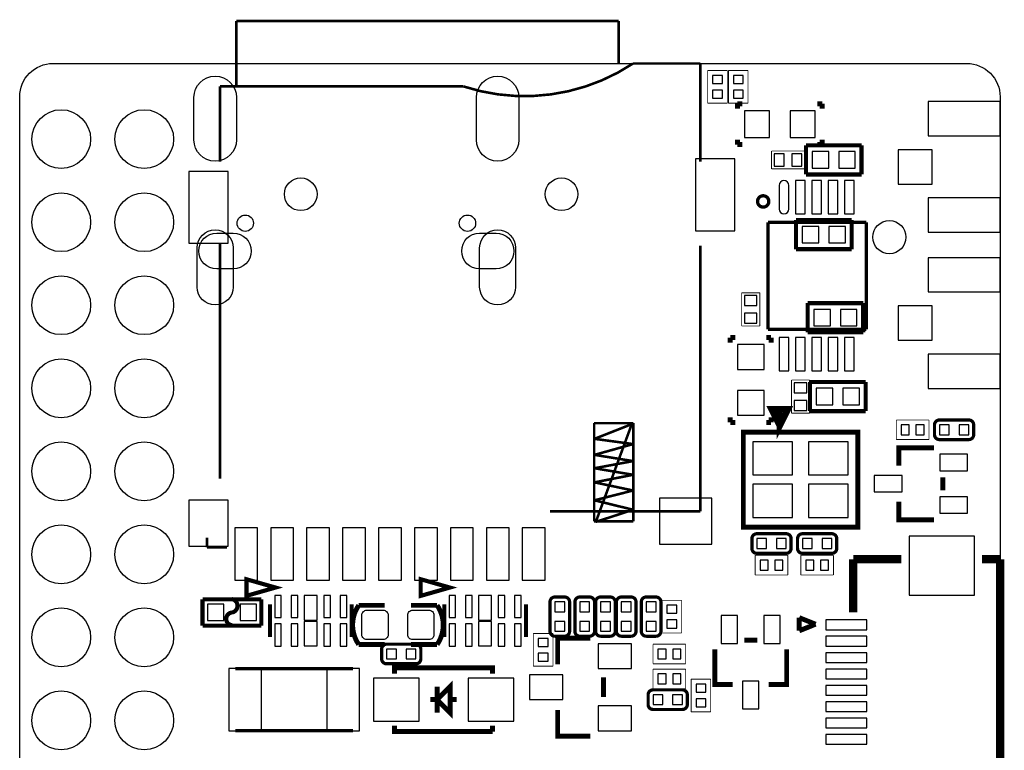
# Model space of a CAD drawing. Extents: x 269.9 to 300, y 285.8 to 329.8.
# Tile 2 of 2: x 269.9 to 300, y 307.4 to 329.8. Entities that reach past the tile are written whole.
import ezdxf

# ---------------------------------------------------------------- set-up
doc = ezdxf.new("R2010")
doc.units = 0
for name, color, linetype in [('BG_OUTLINE', 5, 'CONTINUOUS'), ('PG_SILKSCREEN_BOTTOM', 171, 'CONTINUOUS'), ('PIN_BOTTOM', 150, 'CONTINUOUS')]:
    doc.layers.add(name, color=color, linetype=linetype)

msp = doc.modelspace()

# ---------------------------------------------------------------- linework, layer by layer
at = {"layer": 'BG_OUTLINE'}
msp.add_lwpolyline([(299.858938, 327.433686), (299.858938, 289.465766, -0.414214), (298.842938, 288.449766), (270.874998, 288.449766, -0.414214), (269.858998, 289.465766), (269.858998, 327.433686, -0.414214), (270.874998, 328.449686), (298.842938, 328.449686, -0.414214)], format="xyb", close=True, dxfattribs=at)
at = {"layer": 'PG_SILKSCREEN_BOTTOM'}
for points, const_width in [([(288.18586, 329.750166), (276.48662, 329.750166)], 0.07874), ([(276.48662, 329.750166), (276.48662, 327.789286)], 0.07874), ([(288.18586, 328.459846), (288.18586, 329.750166)], 0.07874), ([(290.68776, 325.449946), (290.68776, 328.449686)], 0.07874), ([(290.91128, 328.23658), (290.91128, 327.23582)], 0.0254), ([(291.51072, 328.23658), (290.91128, 328.23658)], 0.0254), ([(291.51072, 327.23582), (291.51072, 328.23658)], 0.0254), ([(291.54628, 328.23658), (291.54628, 327.23582)], 0.0254), ([(292.14572, 328.23658), (291.54628, 328.23658)], 0.0254), ([(292.14572, 327.23582), (292.14572, 328.23658)], 0.0254), ([(283.43606, 327.748646), (275.98624, 327.748646)], 0.07874), ([(275.98624, 327.748646), (275.98624, 325.449946)], 0.07874), ([(290.91128, 327.23582), (291.51072, 327.23582)], 0.0254), ([(291.54628, 327.23582), (292.14572, 327.23582)], 0.0254), ([(291.81806, 327.21804), (291.81806, 327.06564)], 0.1524), ([(291.97046, 327.21804), (291.81806, 327.21804)], 0.1524), ([(294.26154, 327.21804), (294.41394, 327.21804)], 0.1524), ([(294.41394, 327.21804), (294.41394, 327.06564)], 0.1524), ([(291.81806, 325.96836), (291.81806, 326.12076)], 0.1524), ([(291.97046, 325.96836), (291.81806, 325.96836)], 0.1524), ([(293.9161, 325.9455), (295.6179, 325.9455)], 0.127), ([(293.9161, 325.0565), (293.9161, 325.9455)], 0.127), ([(294.26154, 325.96836), (294.41394, 325.96836)], 0.1524), ([(294.41394, 325.96836), (294.41394, 326.12076)], 0.1524), ([(295.6179, 325.9455), (295.6179, 325.0565)], 0.127), ([(293.878, 325.77532), (292.86454, 325.77532)], 0.0254), ([(292.86454, 325.77532), (292.86454, 325.22668)], 0.0254), ([(293.878, 325.22668), (293.878, 325.77532)], 0.0254), ([(292.86454, 325.22668), (293.878, 325.22668)], 0.0254), ([(295.6179, 325.0565), (293.9161, 325.0565)], 0.127), ([(292.75786, 323.596), (295.76014, 323.596)], 0.1016), ([(292.75786, 320.31686), (292.75786, 323.596)], 0.1016), ([(293.6113, 323.6595), (295.3131, 323.6595)], 0.127), ([(293.6113, 322.7705), (293.6113, 323.6595)], 0.127), ([(295.3131, 323.6595), (295.3131, 322.7705)], 0.127), ([(295.76014, 323.596), (295.76014, 320.31686)], 0.1016), ([(275.98624, 322.948046), (275.98624, 315.749686)], 0.07874), ([(290.68776, 322.879466), (290.68776, 314.748926)], 0.07874), ([(295.3131, 322.7705), (293.6113, 322.7705)], 0.127), ([(291.9476, 321.437), (291.9476, 320.421)], 0.0254), ([(292.5064, 321.437), (291.9476, 321.437)], 0.0254), ([(292.5064, 320.421), (292.5064, 321.437)], 0.0254), ([(293.9669, 321.1195), (295.6687, 321.1195)], 0.127), ([(293.9669, 320.2305), (293.9669, 321.1195)], 0.127), ([(295.6687, 321.1195), (295.6687, 320.2305)], 0.127), ([(291.9476, 320.421), (292.5064, 320.421)], 0.0254), ([(295.76014, 320.31686), (292.75786, 320.31686)], 0.1016), ([(295.6687, 320.2305), (293.9669, 320.2305)], 0.127), ([(291.60216, 320.06794), (291.75456, 320.06794)], 0.1524), ([(291.60216, 319.91554), (291.60216, 320.06794)], 0.1524), ([(292.85184, 320.06794), (292.69944, 320.06794)], 0.1524), ([(292.85184, 319.91554), (292.85184, 320.06794)], 0.1524), ([(293.47668, 318.76746), (293.47668, 317.754)], 0.0254), ([(294.02532, 318.76746), (293.47668, 318.76746)], 0.0254), ([(294.0431, 318.7065), (295.7449, 318.7065)], 0.127), ([(294.0431, 317.8175), (294.0431, 318.7065)], 0.127), ([(294.02532, 317.754), (294.02532, 318.76746)], 0.0254), ([(295.7449, 318.7065), (295.7449, 317.8175)], 0.127), ([(293.11727, 317.37681), (292.86581, 317.87719), (293.36619, 317.87719), (293.11727, 317.37681), (293.11727, 317.77559)], 0.20066), ([(295.7449, 317.8175), (294.0431, 317.8175)], 0.127), ([(291.60216, 317.62446), (291.60216, 317.47206)], 0.1524), ([(291.60216, 317.47206), (291.75456, 317.47206)], 0.1524), ([(292.85184, 317.47206), (292.69944, 317.47206)], 0.1524), ([(292.85184, 317.62446), (292.85184, 317.47206)], 0.1524), ([(293.47668, 317.754), (294.02532, 317.754)], 0.0254), ([(297.68038, 317.54572), (296.67962, 317.54572)], 0.0254), ([(296.67962, 317.54572), (296.67962, 316.94628)], 0.0254), ([(297.68038, 316.94628), (297.68038, 317.54572)], 0.0254), ([(288.63798, 317.448946), (287.43656, 317.448946)], 0.07874), ([(287.43656, 317.448946), (287.43656, 314.449206)], 0.07874), ([(287.44672, 316.968886), (288.58718, 317.418466)], 0.07874), ([(288.58718, 317.418466), (287.48736, 314.428886)], 0.07874), ([(288.63798, 314.449206), (288.63798, 317.448946)], 0.07874), ([(294.10152, 314.27166), (295.50106, 314.27166), (295.50106, 317.17234), (292.00094, 317.17234), (292.00094, 314.27166), (294.10152, 314.27166)], 0.1524), ([(288.62782, 316.808866), (287.44672, 316.968886)], 0.07874), ([(296.67962, 316.94628), (297.68038, 316.94628)], 0.0254), ([(287.44672, 316.478666), (288.62782, 316.808866)], 0.07874), ([(297.83532, 316.69482), (296.75836, 316.69482), (296.75836, 316.14364)], 0.1524), ([(288.62782, 316.288166), (287.44672, 316.478666)], 0.07874), ([(287.44672, 316.069726), (288.62782, 316.288166)], 0.07874), ([(288.62782, 315.869066), (287.44672, 316.069726)], 0.07874), ([(287.44672, 315.637926), (288.62782, 315.869066)], 0.07874), ([(298.10964, 315.39434), (298.10964, 315.79566)], 0.1524), ([(288.62782, 315.389006), (287.44672, 315.637926)], 0.07874), ([(287.44672, 315.089286), (288.62782, 315.389006)], 0.07874), ([(288.62782, 314.799726), (287.44672, 315.089286)], 0.07874), ([(287.48736, 314.428886), (288.62782, 314.799726)], 0.07874), ([(297.83532, 314.49518), (296.75836, 314.49518), (296.75836, 315.04636)], 0.1524), ([(290.68776, 314.748926), (286.08782, 314.748926)], 0.07874), ([(287.43656, 314.449206), (288.63798, 314.449206)], 0.07874), ([(275.58746, 313.948826), (275.58746, 313.649106)], 0.07874), ([(275.58746, 313.649106), (276.19706, 313.649106)], 0.07874), ([(293.36238, 313.40552), (292.36162, 313.40552)], 0.0254), ([(292.36162, 313.40552), (292.36162, 312.80608)], 0.0254), ([(293.36238, 312.80608), (293.36238, 313.40552)], 0.0254), ([(294.75938, 313.405266), (293.75862, 313.405266)], 0.0254), ([(293.75862, 313.405266), (293.75862, 312.806334)], 0.0254), ([(294.75938, 312.806334), (294.75938, 313.405266)], 0.0254), ([(295.365678, 313.285124), (295.365678, 311.659524)], 0.254), ([(296.838878, 313.285124), (295.370758, 313.285124)], 0.254), ([(299.858938, 313.285124), (299.300138, 313.285124)], 0.254), ([(299.858938, 313.285124), (299.858938, 302.286924)], 0.254), ([(277.6855, 312.42), (276.7965, 312.166), (276.7965, 312.674), (277.6855, 312.42)], 0.127), ([(283.0195, 312.42), (282.1305, 312.166), (282.1305, 312.674), (283.0195, 312.42)], 0.127), ([(292.36162, 312.80608), (293.36238, 312.80608)], 0.0254), ([(293.75862, 312.806334), (294.75938, 312.806334)], 0.0254), ([(275.45284, 312.05932), (277.25116, 312.05932)], 0.127), ([(275.45284, 311.25668), (275.45284, 312.05932)], 0.127), ([(277.25116, 312.05932), (277.25116, 311.25668)], 0.127), ([(277.51532, 310.90362), (277.51532, 311.90438)], 0.127), ([(280.01468, 310.90362), (280.01468, 311.90438)], 0.127), ([(280.23312, 311.87644), (281.03068, 311.87644)], 0.14986), ([(282.63088, 311.87644), (281.83332, 311.87644)], 0.14986), ([(282.84932, 310.90362), (282.84932, 311.90438)], 0.127), ([(285.34868, 310.90362), (285.34868, 311.90438)], 0.127), ([(290.11372, 312.03138), (289.51428, 312.03138)], 0.0254), ([(289.51428, 312.03138), (289.51428, 311.03062)], 0.0254), ([(290.11372, 311.03062), (290.11372, 312.03138)], 0.0254), ([(293.712138, 311.098184), (293.712138, 311.499504)], 0.14986), ([(294.212518, 311.298844), (293.712138, 311.499504)], 0.14986), ([(277.25116, 311.25668), (275.45284, 311.25668)], 0.127), ([(293.712138, 311.098184), (294.212518, 311.298844)], 0.14986), ([(286.17672, 311.01538), (285.57728, 311.01538)], 0.0254), ([(285.57728, 311.01538), (285.57728, 310.01462)], 0.0254), ([(286.17672, 310.01462), (286.17672, 311.01538)], 0.0254), ([(286.319976, 310.072024), (286.319976, 310.872124), (287.319974, 310.872124)], 0.150114), ([(289.51428, 311.03062), (290.11372, 311.03062)], 0.0254), ([(290.23818, 310.68772), (289.23742, 310.68772)], 0.0254), ([(289.23742, 310.68772), (289.23742, 310.08828)], 0.0254), ([(290.23818, 310.08828), (290.23818, 310.68772)], 0.0254), ([(291.12718, 310.53532), (291.12718, 309.45836), (291.67836, 309.45836)], 0.1524), ([(292.42766, 310.80964), (292.02634, 310.80964)], 0.1524), ([(293.32682, 310.53532), (293.32682, 309.45836), (292.77564, 309.45836)], 0.1524), ([(281.32786, 309.7911), (281.32786, 309.96636), (284.33014, 309.96636), (284.33014, 309.7911)], 0.1524), ([(285.57728, 310.01462), (286.17672, 310.01462)], 0.0254), ([(289.23742, 310.08828), (290.23818, 310.08828)], 0.0254), ([(280.05786, 309.94096), (276.45614, 309.94096)], 0.09906), ([(287.720024, 309.671974), (287.720024, 309.072026)], 0.150114), ([(290.23818, 309.92572), (289.23742, 309.92572)], 0.0254), ([(289.23742, 309.92572), (289.23742, 309.32628)], 0.0254), ([(290.23818, 309.32628), (290.23818, 309.92572)], 0.0254), ([(282.62834, 308.991), (283.02966, 309.39232), (283.02966, 308.58968), (282.62834, 308.991)], 0.1524), ([(282.62834, 309.39232), (282.62834, 308.58968)], 0.1524), ([(290.40328, 309.61838), (290.40328, 308.61762)], 0.0254), ([(291.00272, 309.61838), (290.40328, 309.61838)], 0.0254), ([(291.00272, 308.61762), (291.00272, 309.61838)], 0.0254), ([(289.23742, 309.32628), (290.23818, 309.32628)], 0.0254), ([(282.62834, 308.991), (282.42768, 308.991)], 0.1524), ([(283.23032, 308.991), (283.02966, 308.991)], 0.1524), ([(287.319974, 307.871876), (286.319976, 307.871876), (286.319976, 308.671976)], 0.150114), ([(290.40328, 308.61762), (291.00272, 308.61762)], 0.0254), ([(284.33014, 308.01564), (281.32786, 308.01564), (281.32786, 308.1909)], 0.1524), ([(284.33014, 308.1909), (284.33014, 308.01564)], 0.1524), ([(280.05786, 308.04104), (276.45614, 308.04104)], 0.09906)]:
    msp.add_lwpolyline(points, dxfattribs=dict(at, const_width=const_width))
for points, const_width in [([(290.68776, 328.449686), (288.62782, 328.449686, -0.228924), (283.43606, 327.748646)], 0.07874), ([(292.780466, 324.231, 1), (292.435534, 324.231, 1), (292.780466, 324.231)], 0.1016), ([(298.00042, 317.54572), (298.89958, 317.54572, -0.414761), (299.04944, 317.39586), (299.04944, 317.09614, -0.414761), (298.89958, 316.94628), (298.00042, 316.94628, -0.414761), (297.85056, 317.09614), (297.85056, 317.39586, -0.414761), (298.00042, 317.54572)], 0.09906), ([(293.31158, 313.46648), (292.41242, 313.46648, -0.414663), (292.26256, 313.61634), (292.26256, 313.91606, -0.414775), (292.41242, 314.06592), (293.31158, 314.06592, -0.414859), (293.46144, 313.91606), (293.46144, 313.61634, -0.414721), (293.31158, 313.46648)], 0.09906), ([(294.70858, 313.46648), (293.80942, 313.46648, -0.414694), (293.65956, 313.61634), (293.65956, 313.91606, -0.414806), (293.80942, 314.06592), (294.70858, 314.06592, -0.414828), (294.85844, 313.91606), (294.85844, 313.61634, -0.414716), (294.70858, 313.46648)], 0.09906), ([(276.352, 311.65546, 0.826801), (276.352, 312.06948)], 0.127), ([(286.68472, 311.98058), (286.68472, 311.08142, -0.414761), (286.53486, 310.93156), (286.23514, 310.93156, -0.414761), (286.08528, 311.08142), (286.08528, 311.98058, -0.414761), (286.23514, 312.13044), (286.53486, 312.13044, -0.414761), (286.68472, 311.98058)], 0.09906), ([(287.44672, 311.98058), (287.44672, 311.08142, -0.414761), (287.29686, 310.93156), (286.99714, 310.93156, -0.414761), (286.84728, 311.08142), (286.84728, 311.98058, -0.414761), (286.99714, 312.13044), (287.29686, 312.13044, -0.414761), (287.44672, 311.98058)], 0.09906), ([(288.08172, 311.98058), (288.08172, 311.08142, -0.41469), (287.93186, 310.93156), (287.63214, 310.93156, -0.414827), (287.48228, 311.08142), (287.48228, 311.98058, -0.41478), (287.63214, 312.13044), (287.93186, 312.13044, -0.414695), (288.08172, 311.98058)], 0.09906), ([(288.71672, 311.98058), (288.71672, 311.08142, -0.414761), (288.56686, 310.93156), (288.26714, 310.93156, -0.414761), (288.11728, 311.08142), (288.11728, 311.98058, -0.414761), (288.26714, 312.13044), (288.56686, 312.13044, -0.414761), (288.71672, 311.98058)], 0.09906), ([(289.47872, 311.98058), (289.47872, 311.08142, -0.414761), (289.32886, 310.93156), (289.02914, 310.93156, -0.414761), (288.87928, 311.08142), (288.87928, 311.98058, -0.414761), (289.02914, 312.13044), (289.32886, 312.13044, -0.414761), (289.47872, 311.98058)], 0.09906), ([(281.03068, 310.67756), (280.23312, 310.67756, -0.312066), (280.23312, 311.87644)], 0.14986), ([(281.83332, 310.67756), (282.63088, 310.67756, 0.31207), (282.63088, 311.87644)], 0.14986), ([(276.36216, 311.26684, -0.923173), (276.352, 311.65546)], 0.127), ([(281.98318, 310.08828), (281.08402, 310.08828, -0.414761), (280.93416, 310.23814), (280.93416, 310.53786, -0.414761), (281.08402, 310.68772), (281.98318, 310.68772, -0.414761), (282.13304, 310.53786), (282.13304, 310.23814, -0.414761), (281.98318, 310.08828)], 0.09906), ([(290.13658, 308.69128), (289.23742, 308.69128, -0.414761), (289.08756, 308.84114), (289.08756, 309.14086, -0.414761), (289.23742, 309.29072), (290.13658, 309.29072, -0.414761), (290.28644, 309.14086), (290.28644, 308.84114, -0.414761), (290.13658, 308.69128)], 0.09906)]:
    msp.add_lwpolyline(points, format="xyb", dxfattribs=dict(at, const_width=const_width))
at = {"layer": 'PIN_BOTTOM'}
for points in [[(291.36086, 328.08672), (291.06114, 328.08672), (291.06114, 327.8378), (291.36086, 327.8378)], [(291.99586, 328.08672), (291.69614, 328.08672), (291.69614, 327.8378), (291.99586, 327.8378)], [(291.36086, 327.6346), (291.06114, 327.6346), (291.06114, 327.38568), (291.36086, 327.38568)], [(291.99586, 327.6346), (291.69614, 327.6346), (291.69614, 327.38568), (291.99586, 327.38568)], [(297.659298, 327.288144), (297.659298, 326.239124), (299.858938, 326.239124), (299.858938, 327.288144)], [(292.7985, 326.1868), (292.7985, 326.9996), (292.0365, 326.9996), (292.0365, 326.1868)], [(294.1955, 326.1868), (294.1955, 326.9996), (293.4335, 326.9996), (293.4335, 326.1868)], [(292.94836, 325.6915), (292.94836, 325.3105), (293.25316, 325.3105), (293.25316, 325.6915)], [(293.48684, 325.6915), (293.48684, 325.3105), (293.79164, 325.3105), (293.79164, 325.6915)], [(294.6146, 325.247), (294.6146, 325.755), (294.1066, 325.755), (294.1066, 325.247)], [(295.4274, 325.247), (295.4274, 325.755), (294.9194, 325.755), (294.9194, 325.247)], [(296.733468, 325.812404), (296.733468, 324.763384), (297.782488, 324.763384), (297.782488, 325.812404)], [(290.537392, 323.328919), (291.737288, 323.328919), (291.737288, 325.528813), (290.537392, 325.528813)], [(275.038312, 322.950459), (276.238208, 322.950459), (276.238208, 325.150353), (275.038312, 325.150353)], [(293.59352, 324.86854), (293.59352, 323.84746), (293.89324, 323.84746), (293.89324, 324.86854)], [(294.0939, 324.86854), (294.0939, 323.84746), (294.39362, 323.84746), (294.39362, 324.86854)], [(294.59428, 324.86854), (294.59428, 323.84746), (294.894, 323.84746), (294.894, 324.86854)], [(295.09212, 324.86854), (295.09212, 323.84746), (295.39184, 323.84746), (295.39184, 324.86854)], [(297.659298, 324.336664), (297.659298, 323.287644), (299.858938, 323.287644), (299.858938, 324.336664)], [(294.3098, 322.961), (294.3098, 323.469), (293.8018, 323.469), (293.8018, 322.961)], [(295.1226, 322.961), (295.1226, 323.469), (294.6146, 323.469), (294.6146, 322.961)], [(297.659298, 322.51015), (297.659298, 321.46113), (299.858938, 321.46113), (299.858938, 322.51015)], [(292.4175, 321.35064), (292.0365, 321.35064), (292.0365, 321.04584), (292.4175, 321.04584)], [(294.6654, 320.421), (294.6654, 320.929), (294.1574, 320.929), (294.1574, 320.421)], [(295.4782, 320.421), (295.4782, 320.929), (294.9702, 320.929), (294.9702, 320.421)], [(296.733468, 321.03441), (296.733468, 319.98539), (297.782488, 319.98539), (297.782488, 321.03441)], [(292.4175, 320.81216), (292.0365, 320.81216), (292.0365, 320.50736), (292.4175, 320.50736)], [(293.09314, 320.06794), (293.09314, 319.04686), (293.39286, 319.04686), (293.39286, 320.06794)], [(293.59352, 320.06794), (293.59352, 319.04686), (293.89324, 319.04686), (293.89324, 320.06794)], [(294.0939, 320.06794), (294.0939, 319.04686), (294.39362, 319.04686), (294.39362, 320.06794)], [(294.59428, 320.06794), (294.59428, 319.04686), (294.894, 319.04686), (294.894, 320.06794)], [(295.09212, 320.06794), (295.09212, 319.04686), (295.39184, 319.04686), (295.39184, 320.06794)], [(292.6334, 319.8495), (291.8206, 319.8495), (291.8206, 319.0875), (292.6334, 319.0875)], [(297.659298, 319.55867), (297.659298, 318.50965), (299.858938, 318.50965), (299.858938, 319.55867)], [(292.6334, 318.4525), (291.8206, 318.4525), (291.8206, 317.6905), (292.6334, 317.6905)], [(293.9415, 318.68364), (293.5605, 318.68364), (293.5605, 318.37884), (293.9415, 318.37884)], [(294.7416, 318.008), (294.7416, 318.516), (294.2336, 318.516), (294.2336, 318.008)], [(295.5544, 318.008), (295.5544, 318.516), (295.0464, 318.516), (295.0464, 318.008)], [(293.9415, 318.14516), (293.5605, 318.14516), (293.5605, 317.84036), (293.9415, 317.84036)], [(297.0784, 317.09614), (297.0784, 317.39586), (296.82948, 317.39586), (296.82948, 317.09614)], [(297.53052, 317.09614), (297.53052, 317.39586), (297.2816, 317.39586), (297.2816, 317.09614)], [(298.00042, 317.39586), (298.00042, 317.09614), (298.30014, 317.09614), (298.30014, 317.39586)], [(298.59986, 317.39586), (298.59986, 317.09614), (298.89958, 317.09614), (298.89958, 317.39586)], [(292.2905, 316.88024), (292.2905, 315.86424), (293.5097, 315.86424), (293.5097, 316.88024)], [(293.9923, 316.88024), (293.9923, 315.86424), (295.2115, 315.86424), (295.2115, 316.88024)], [(298.86021, 316.49543), (298.00931, 316.49543), (298.00931, 315.99505), (298.86021, 315.99505)], [(296.85869, 315.84519), (296.00779, 315.84519), (296.00779, 315.34481), (296.85869, 315.34481)], [(292.2905, 315.57976), (292.2905, 314.56376), (293.5097, 314.56376), (293.5097, 315.57976)], [(293.9923, 315.57976), (293.9923, 314.56376), (295.2115, 314.56376), (295.2115, 315.57976)], [(289.438207, 313.749182), (291.038153, 313.749182), (291.038153, 315.14923), (289.438207, 315.14923)], [(298.86021, 315.19495), (298.00931, 315.19495), (298.00931, 314.69457), (298.86021, 314.69457)], [(275.038312, 313.688222), (276.238208, 313.688222), (276.238208, 315.08827), (275.038312, 315.08827)], [(276.438868, 312.648473), (277.138892, 312.648473), (277.138892, 314.248419), (276.438868, 314.248419)], [(277.538688, 312.648473), (278.238712, 312.648473), (278.238712, 314.248419), (277.538688, 314.248419)], [(278.638508, 312.648473), (279.338532, 312.648473), (279.338532, 314.248419), (278.638508, 314.248419)], [(279.738328, 312.648473), (280.438352, 312.648473), (280.438352, 314.248419), (279.738328, 314.248419)], [(280.838148, 312.648473), (281.538172, 312.648473), (281.538172, 314.248419), (280.838148, 314.248419)], [(281.937968, 312.648473), (282.637992, 312.648473), (282.637992, 314.248419), (281.937968, 314.248419)], [(283.037788, 312.648473), (283.737812, 312.648473), (283.737812, 314.248419), (283.037788, 314.248419)], [(284.137608, 312.648473), (284.837632, 312.648473), (284.837632, 314.248419), (284.137608, 314.248419)], [(285.237428, 312.648473), (285.937452, 312.648473), (285.937452, 314.248419), (285.237428, 314.248419)], [(299.070268, 313.992514), (297.071288, 313.992514), (297.071288, 312.191654), (299.070268, 312.191654)], [(292.71214, 313.61634), (292.71214, 313.91606), (292.41242, 313.91606), (292.41242, 313.61634)], [(293.31158, 313.61634), (293.31158, 313.91606), (293.01186, 313.91606), (293.01186, 313.61634)], [(294.10914, 313.61634), (294.10914, 313.91606), (293.80942, 313.91606), (293.80942, 313.61634)], [(294.70858, 313.61634), (294.70858, 313.91606), (294.40886, 313.91606), (294.40886, 313.61634)], [(292.7604, 312.95594), (292.7604, 313.25566), (292.51148, 313.25566), (292.51148, 312.95594)], [(293.21252, 312.95594), (293.21252, 313.25566), (292.9636, 313.25566), (292.9636, 312.95594)], [(293.90848, 313.25566), (293.90848, 312.95594), (294.1574, 312.95594), (294.1574, 313.25566)], [(294.3606, 313.25566), (294.3606, 312.95594), (294.60952, 312.95594), (294.60952, 313.25566)], [(277.66391, 312.18124), (277.66391, 311.50052), (277.86457, 311.50052), (277.86457, 312.18124)], [(278.16429, 312.18124), (278.16429, 311.50052), (278.36495, 311.50052), (278.36495, 312.18124)], [(278.56434, 312.17489), (278.56434, 311.42559), (278.96566, 311.42559), (278.96566, 312.17489)], [(279.16505, 312.18124), (279.16505, 311.50052), (279.36571, 311.50052), (279.36571, 312.18124)], [(279.66543, 312.18124), (279.66543, 311.50052), (279.86609, 311.50052), (279.86609, 312.18124)], [(282.99791, 312.18124), (282.99791, 311.50052), (283.19857, 311.50052), (283.19857, 312.18124)], [(283.49829, 312.18124), (283.49829, 311.50052), (283.69895, 311.50052), (283.69895, 312.18124)], [(283.89834, 312.17489), (283.89834, 311.42559), (284.29966, 311.42559), (284.29966, 312.17489)], [(284.49905, 312.18124), (284.49905, 311.50052), (284.69971, 311.50052), (284.69971, 312.18124)], [(284.99943, 312.18124), (284.99943, 311.50052), (285.20009, 311.50052), (285.20009, 312.18124)], [(276.10181, 311.40781), (276.10181, 311.90819), (275.60143, 311.90819), (275.60143, 311.40781)], [(277.10257, 311.40781), (277.10257, 311.90819), (276.60219, 311.90819), (276.60219, 311.40781)], [(286.53486, 311.98058), (286.23514, 311.98058), (286.23514, 311.68086), (286.53486, 311.68086)], [(287.29686, 311.98058), (286.99714, 311.98058), (286.99714, 311.68086), (287.29686, 311.68086)], [(287.93186, 311.98058), (287.63214, 311.98058), (287.63214, 311.68086), (287.93186, 311.68086)], [(288.56686, 311.98058), (288.26714, 311.98058), (288.26714, 311.68086), (288.56686, 311.68086)], [(289.32886, 311.98058), (289.02914, 311.98058), (289.02914, 311.68086), (289.32886, 311.68086)], [(289.66414, 311.6326), (289.96386, 311.6326), (289.96386, 311.88152), (289.66414, 311.88152)], [(291.32657, 311.56021), (291.32657, 310.70931), (291.82695, 310.70931), (291.82695, 311.56021)], [(292.62705, 311.56021), (292.62705, 310.70931), (293.12743, 310.70931), (293.12743, 311.56021)], [(277.66391, 311.30748), (277.66391, 310.62676), (277.86457, 310.62676), (277.86457, 311.30748)], [(278.16429, 311.30748), (278.16429, 310.62676), (278.36495, 310.62676), (278.36495, 311.30748)], [(278.56434, 311.38241), (278.56434, 310.63311), (278.96566, 310.63311), (278.96566, 311.38241)], [(279.16505, 311.30748), (279.16505, 310.62676), (279.36571, 310.62676), (279.36571, 311.30748)], [(279.66543, 311.30748), (279.66543, 310.62676), (279.86609, 310.62676), (279.86609, 311.30748)], [(282.99791, 311.30748), (282.99791, 310.62676), (283.19857, 310.62676), (283.19857, 311.30748)], [(283.49829, 311.30748), (283.49829, 310.62676), (283.69895, 310.62676), (283.69895, 311.30748)], [(283.89834, 311.38241), (283.89834, 310.63311), (284.29966, 310.63311), (284.29966, 311.38241)], [(284.49905, 311.30748), (284.49905, 310.62676), (284.69971, 310.62676), (284.69971, 311.30748)], [(284.99943, 311.30748), (284.99943, 310.62676), (285.20009, 310.62676), (285.20009, 311.30748)], [(286.53486, 311.38114), (286.23514, 311.38114), (286.23514, 311.08142), (286.53486, 311.08142)], [(287.29686, 311.38114), (286.99714, 311.38114), (286.99714, 311.08142), (287.29686, 311.08142)], [(287.93186, 311.38114), (287.63214, 311.38114), (287.63214, 311.08142), (287.93186, 311.08142)], [(288.56686, 311.38114), (288.26714, 311.38114), (288.26714, 311.08142), (288.56686, 311.08142)], [(289.32886, 311.38114), (289.02914, 311.38114), (289.02914, 311.08142), (289.32886, 311.08142)], [(289.66414, 311.18048), (289.96386, 311.18048), (289.96386, 311.4294), (289.66414, 311.4294)], [(295.774618, 311.428384), (294.524938, 311.428384), (294.524938, 311.128664), (295.774618, 311.128664)], [(295.774618, 310.928004), (294.524938, 310.928004), (294.524938, 310.628284), (295.774618, 310.628284)], [(285.72714, 310.6166), (286.02686, 310.6166), (286.02686, 310.86552), (285.72714, 310.86552)], [(288.578036, 310.70296), (287.562036, 310.70296), (287.562036, 309.94096), (288.578036, 309.94096)], [(281.38374, 310.23814), (281.38374, 310.53786), (281.08402, 310.53786), (281.08402, 310.23814)], [(281.98318, 310.23814), (281.98318, 310.53786), (281.68346, 310.53786), (281.68346, 310.23814)], [(285.72714, 310.16448), (286.02686, 310.16448), (286.02686, 310.4134), (285.72714, 310.4134)], [(289.38728, 310.53786), (289.38728, 310.23814), (289.6362, 310.23814), (289.6362, 310.53786)], [(289.8394, 310.53786), (289.8394, 310.23814), (290.08832, 310.23814), (290.08832, 310.53786)], [(295.774618, 310.427624), (294.524938, 310.427624), (294.524938, 310.127904), (295.774618, 310.127904)], [(277.25624, 308.04104), (277.25624, 309.94096), (276.25548, 309.94096), (276.25548, 308.04104)], [(280.25852, 308.04104), (280.25852, 309.94096), (279.25776, 309.94096), (279.25776, 308.04104)], [(286.477964, 309.753), (285.461964, 309.753), (285.461964, 308.991), (286.477964, 308.991)], [(289.38728, 309.77586), (289.38728, 309.47614), (289.6362, 309.47614), (289.6362, 309.77586)], [(289.8394, 309.77586), (289.8394, 309.47614), (290.08832, 309.47614), (290.08832, 309.77586)], [(295.774618, 309.927244), (294.524938, 309.927244), (294.524938, 309.627524), (295.774618, 309.627524)], [(282.07716, 308.3306), (282.07716, 309.6514), (280.68016, 309.6514), (280.68016, 308.3306)], [(284.97784, 308.3306), (284.97784, 309.6514), (283.58084, 309.6514), (283.58084, 308.3306)], [(290.85286, 309.46852), (290.55314, 309.46852), (290.55314, 309.2196), (290.85286, 309.2196)], [(291.97681, 309.55869), (291.97681, 308.70779), (292.47719, 308.70779), (292.47719, 309.55869)], [(295.774618, 309.426864), (294.524938, 309.426864), (294.524938, 309.127144), (295.774618, 309.127144)], [(289.53714, 308.84114), (289.53714, 309.14086), (289.23742, 309.14086), (289.23742, 308.84114)], [(290.13658, 308.84114), (290.13658, 309.14086), (289.83686, 309.14086), (289.83686, 308.84114)], [(288.578036, 308.80304), (287.562036, 308.80304), (287.562036, 308.04104), (288.578036, 308.04104)], [(290.85286, 309.0164), (290.55314, 309.0164), (290.55314, 308.76748), (290.85286, 308.76748)], [(295.774618, 308.926484), (294.524938, 308.926484), (294.524938, 308.626764), (295.774618, 308.626764)], [(295.774618, 308.426104), (294.524938, 308.426104), (294.524938, 308.126384), (295.774618, 308.126384)], [(295.774618, 307.928264), (294.524938, 307.928264), (294.524938, 307.628544), (295.774618, 307.628544)]]:
    msp.add_lwpolyline(points, close=True, dxfattribs=at)
for points in [[(275.19122, 326.112886), (275.19122, 327.413366, -1), (276.4917, 327.413366), (276.4917, 326.112886, -1)], [(283.8323, 326.112886), (283.8323, 327.413366, -1), (285.13278, 327.413366), (285.13278, 326.112886, -1)], [(293.39286, 323.99732), (293.39286, 324.71868, 1), (293.09314, 324.71868), (293.09314, 323.99732, 1)], [(275.29155, 321.613276), (275.29155, 322.814696, -1), (276.39137, 322.814696), (276.39137, 321.613276, -1)], [(276.39137, 322.164456), (275.89099, 322.164456, -1), (275.89099, 323.264276), (276.39137, 323.264276, -1)], [(284.43301, 322.164456), (283.93263, 322.164456, -1), (283.93263, 323.264276), (284.43301, 323.264276, -1)], [(283.93263, 321.613276), (283.93263, 322.814696, -1), (285.03245, 322.814696), (285.03245, 321.613276, -1)], [(280.48204, 311.72658), (280.97988, 311.72658, -0.417209), (281.13228, 311.57672), (281.13228, 310.97728, -0.417209), (280.97988, 310.82742), (280.48204, 310.82742, -0.417209), (280.32964, 310.97728), (280.32964, 311.57672, -0.417209)], [(281.88412, 311.72658), (282.38196, 311.72658, -0.417209), (282.53436, 311.57672), (282.53436, 310.97728, -0.417209), (282.38196, 310.82742), (281.88412, 310.82742, -0.417209), (281.73172, 310.97728), (281.73172, 311.57672, -0.417209)]]:
    msp.add_lwpolyline(points, format="xyb", close=True, dxfattribs=at)
for centre, radius in [((271.128998, 326.136), 0.900049), ((273.668998, 326.136), 0.900049), ((278.45766, 324.449186), 0.499999), ((286.43834, 324.449186), 0.499999), ((271.128998, 323.596), 0.900049), ((273.668998, 323.596), 0.900049), ((276.76094, 323.565266), 0.25019), ((283.56052, 323.565266), 0.25019), ((296.4688, 323.1388), 0.508), ((271.128998, 321.056), 0.900049), ((273.668998, 321.056), 0.900049), ((271.128998, 318.516), 0.900049), ((273.668998, 318.516), 0.900049), ((271.128998, 315.976), 0.900049), ((273.668998, 315.976), 0.900049), ((271.128998, 313.436), 0.900049), ((273.668998, 313.436), 0.900049), ((271.128998, 310.896), 0.900049), ((273.668998, 310.896), 0.900049), ((271.128998, 308.356), 0.900049), ((273.668998, 308.356), 0.900049)]:
    msp.add_circle(centre, radius, dxfattribs=at)

doc.saveas('drawing.dxf')
